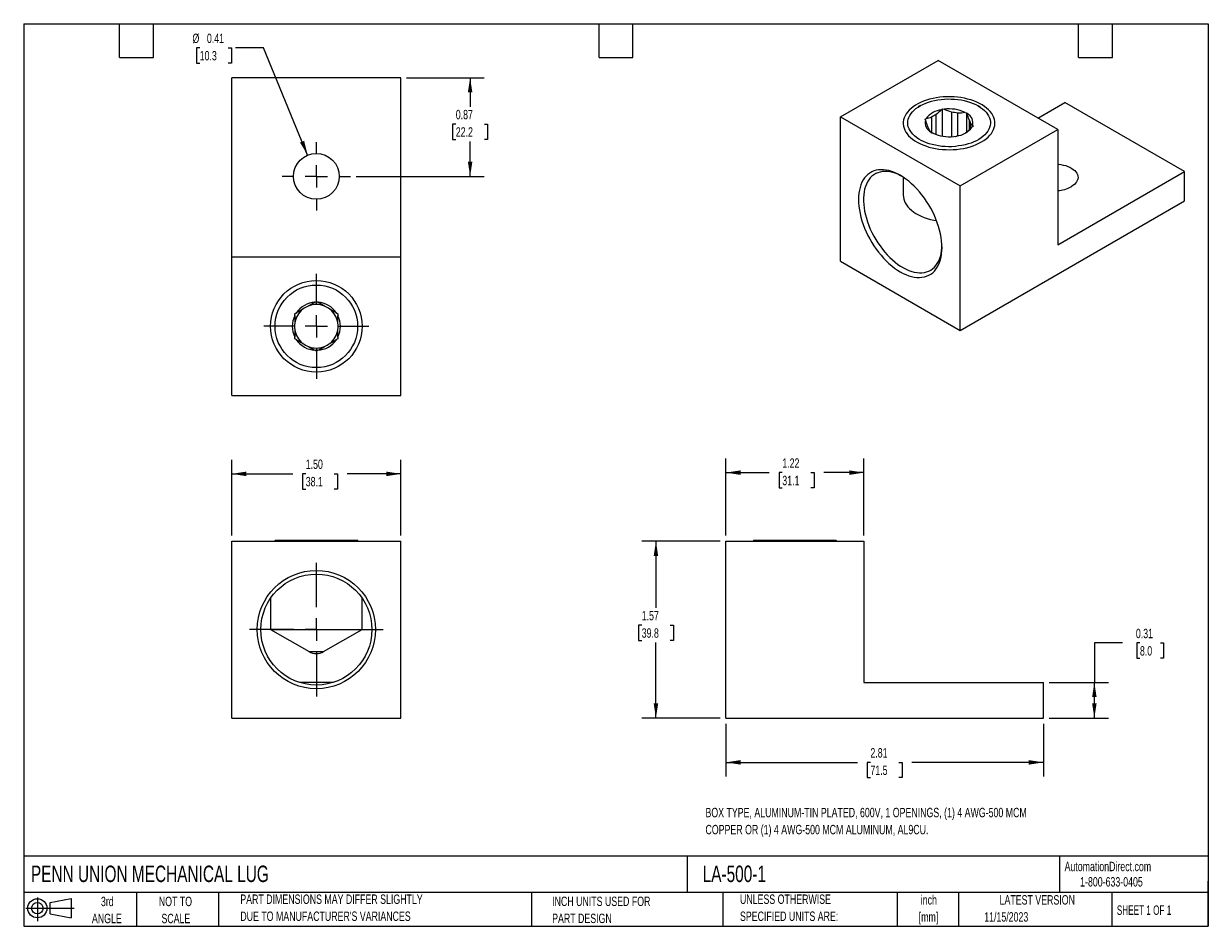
# Model space of a CAD drawing. Header units: inches. Extents: x 0.2 to 10.8, y 0.2 to 8.2.
import ezdxf

# ---------------------------------------------------------------- set-up
doc = ezdxf.new("R2010")
doc.units = ezdxf.units.IN
doc.header["$MEASUREMENT"] = 0
doc.linetypes.add('CENTERX2', pattern=[0.8, 0.5, -0.1, 0.1, -0.1])
doc.layers.add('CENTER', color=40, linetype='CENTERX2')
doc.layers.add('SLD-DEFPOINTS', color=7, linetype='Continuous')
doc.layers.add('DIMENSIONS', color=140, linetype='Continuous', lineweight=25)
doc.layers.add('TEXT', color=140, linetype='Continuous', lineweight=25)
doc.styles.add('SLDTEXTSTYLE0', font='TXT', dxfattribs={"width": 0.7})
doc.styles.add('SLDTEXTSTYLE1', font='TXT', dxfattribs={"width": 0.65})
doc.dimstyles.new('SLDDIMSTYLE0', dxfattribs={"dimtxt": 0.084961, "dimasz": 0.13, "dimexe": 0, "dimexo": 0.0625, "dimgap": 0.02124, "dimtad": 0, "dimtih": 1, "dimtoh": 1, "dimrnd": 1e-09, "dimzin": 4, "dimdsep": 46, "dimtxsty": 'SLDTEXTSTYLE0', "dimsah": 1, "dimcen": 0.09, "dimadec": 0, "dimazin": 1, "dimtfac": 1, "dimtofl": 0, "dimtmove": 0, "dimatfit": 3, "dimfxl": 0, "dimfrac": 2, "dimtolj": 1, "dimtzin": 12, "dimarcsym": 0})
doc.dimstyles.new('SLDDIMSTYLE1', dxfattribs={"dimtxt": 0.084961, "dimasz": 0.13, "dimexe": 0, "dimexo": 0.0625, "dimgap": 0.02124, "dimtad": 0, "dimtih": 1, "dimtoh": 1, "dimrnd": 1e-09, "dimzin": 12, "dimdsep": 46, "dimtxsty": 'SLDTEXTSTYLE0', "dimsah": 1, "dimcen": 0.09, "dimadec": 0, "dimazin": 3, "dimtfac": 1, "dimtofl": 0, "dimtmove": 0, "dimatfit": 3, "dimfxl": 0, "dimfrac": 2, "dimtolj": 1, "dimtzin": 12, "dimarcsym": 0})
doc.dimstyles.new('SLDDIMSTYLE2', dxfattribs={"dimtxt": 0.084961, "dimasz": 0.13, "dimexe": 0, "dimexo": 0.0625, "dimgap": 0.02124, "dimtad": 0, "dimtih": 1, "dimtoh": 1, "dimrnd": 1e-09, "dimdsep": 46, "dimtxsty": 'SLDTEXTSTYLE0', "dimsah": 1, "dimcen": 0.09, "dimadec": 0, "dimazin": 2, "dimtfac": 1, "dimtofl": 0, "dimtmove": 0, "dimatfit": 3, "dimfxl": 0, "dimfrac": 2, "dimtolj": 1, "dimtzin": 12, "dimarcsym": 0})
doc.dimstyles.new('SLDDIMSTYLE3', dxfattribs={"dimtxt": 0.084961, "dimasz": 0.13, "dimexe": 0, "dimexo": 0.0625, "dimgap": 0.02124, "dimtad": 0, "dimtih": 1, "dimtoh": 1, "dimrnd": 1e-09, "dimdsep": 46, "dimtxsty": 'SLDTEXTSTYLE0', "dimsah": 1, "dimcen": 0, "dimadec": 0, "dimazin": 2, "dimtfac": 1, "dimtofl": 0, "dimtmove": 0, "dimatfit": 3, "dimfxl": 0, "dimfrac": 2, "dimtolj": 1, "dimtzin": 12, "dimarcsym": 0})

# ---------------------------------------------------------------- blocks, each defined once
blk = doc.blocks.new('Block11')
at = {"color": 7, "linetype": 'Continuous', "lineweight": 18}
for p, q in [((0, 0.113), (0.428, 0.113)), ((0.102, 0.209), (0.102, 0)), ((0.216, 0.164), (0.401, 0.198)), ((0.216, 0.063), (0.216, 0.164)), ((0.401, 0.198), (0.401, 0.029)), ((0.216, 0.063), (0.401, 0.029))]:
    blk.add_line(p, q, dxfattribs=at)
for radius in [0.0846, 0.0506]:
    blk.add_circle((0.102, 0.113), radius, dxfattribs=at)
blk = doc.blocks.new('Block12')
at = {"layer": 'SLD-DEFPOINTS'}
blk.add_blockref('Block11', (0, 0), dxfattribs=at)
blk = doc.blocks.new('_D')
at = {"layer": 'DIMENSIONS'}
for p, q in [((2.094, 3.713), (2.094, 4.385)), ((3.594, 3.713), (3.594, 4.385)), ((2.094, 4.26), (2.635, 4.26)), ((2.75, 4.26), (2.721, 4.26)), ((2.721, 4.26), (2.721, 4.125)), ((3.002, 4.26), (3.031, 4.26)), ((3.031, 4.26), (3.031, 4.125)), ((3.594, 4.26), (3.117, 4.26)), ((2.721, 4.125), (2.75, 4.125)), ((3.031, 4.125), (3.002, 4.125))]:
    blk.add_line(p, q, dxfattribs=at)
for points in [[(2.094, 4.26), (2.224, 4.24), (2.224, 4.28)], [(3.594, 4.26), (3.464, 4.28), (3.464, 4.24)]]:
    blk.add_solid(points, dxfattribs=at)
at = {"layer": 'DIMENSIONS', "char_height": 0.0833, "attachment_point": 1, "style": 'SLDTEXTSTYLE0'}
for s, insert in [('1.50', (2.75, 4.387)), ('38.1', (2.75, 4.233))]:
    blk.add_mtext(s, dxfattribs=dict(at, insert=insert))
blk = doc.blocks.new('SW_CENTERMARKSYMBOL_0')
at = {"layer": 'CENTER', "color": 0}
for p, q in [((0, 0.2), (0, 0.592)), ((-0.2, 0), (-0.592, 0)), ((0, 0), (-0.1, 0)), ((0, 0), (0, 0.1)), ((0, 0), (0, -0.1)), ((0, 0), (0.1, 0)), ((0.2, 0), (0.592, 0)), ((0, -0.2), (0, -0.592))]:
    blk.add_line(p, q, dxfattribs=at)
blk = doc.blocks.new('_D_1')
at = {"layer": 'DIMENSIONS'}
for p, q in [((6.424, 3.663), (5.729, 3.663)), ((5.854, 3.663), (5.854, 3.073)), ((5.728, 2.919), (5.699, 2.919)), ((5.699, 2.919), (5.699, 2.784)), ((5.98, 2.919), (6.009, 2.919)), ((6.009, 2.919), (6.009, 2.784)), ((5.699, 2.784), (5.728, 2.784)), ((5.854, 2.096), (5.854, 2.765)), ((6.009, 2.784), (5.98, 2.784)), ((6.424, 2.096), (5.729, 2.096))]:
    blk.add_line(p, q, dxfattribs=at)
for points in [[(5.854, 3.663), (5.834, 3.533), (5.874, 3.533)], [(5.854, 2.096), (5.874, 2.226), (5.834, 2.226)]]:
    blk.add_solid(points, dxfattribs=at)
at = {"layer": 'DIMENSIONS', "char_height": 0.0833, "attachment_point": 1, "style": 'SLDTEXTSTYLE0'}
for s, insert in [('1.57', (5.728, 3.045)), ('39.8', (5.728, 2.891))]:
    blk.add_mtext(s, dxfattribs=dict(at, insert=insert))
blk = doc.blocks.new('_D_2')
at = {"layer": 'DIMENSIONS'}
for p, q in [((6.474, 3.713), (6.474, 4.396)), ((7.698, 3.713), (7.698, 4.396)), ((6.474, 4.271), (6.859, 4.271)), ((6.974, 4.271), (6.946, 4.271)), ((6.946, 4.271), (6.946, 4.136)), ((7.227, 4.271), (7.255, 4.271)), ((7.255, 4.271), (7.255, 4.136)), ((7.698, 4.271), (7.342, 4.271)), ((6.946, 4.136), (6.974, 4.136)), ((7.255, 4.136), (7.227, 4.136))]:
    blk.add_line(p, q, dxfattribs=at)
for points in [[(6.474, 4.271), (6.604, 4.251), (6.604, 4.291)], [(7.698, 4.271), (7.568, 4.291), (7.568, 4.251)]]:
    blk.add_solid(points, dxfattribs=at)
at = {"layer": 'DIMENSIONS', "char_height": 0.0833, "attachment_point": 1, "style": 'SLDTEXTSTYLE0'}
for s, insert in [('1.22', (6.974, 4.397)), ('31.1', (6.974, 4.243))]:
    blk.add_mtext(s, dxfattribs=dict(at, insert=insert))
blk = doc.blocks.new('_D_3')
at = {"layer": 'DIMENSIONS'}
for p, q in [((9.99, 2.761), (9.74, 2.761)), ((9.74, 2.761), (9.74, 2.411)), ((10.144, 2.761), (10.115, 2.761)), ((10.115, 2.761), (10.115, 2.626)), ((10.325, 2.761), (10.354, 2.761)), ((10.354, 2.761), (10.354, 2.626)), ((10.115, 2.626), (10.144, 2.626)), ((10.354, 2.626), (10.325, 2.626)), ((9.339, 2.411), (9.865, 2.411)), ((9.74, 2.096), (9.74, 2.411)), ((9.339, 2.096), (9.865, 2.096))]:
    blk.add_line(p, q, dxfattribs=at)
for points in [[(9.74, 2.411), (9.72, 2.281), (9.76, 2.281)], [(9.74, 2.096), (9.76, 2.226), (9.72, 2.226)]]:
    blk.add_solid(points, dxfattribs=at)
at = {"layer": 'DIMENSIONS', "char_height": 0.0833, "attachment_point": 1, "style": 'SLDTEXTSTYLE0'}
for s, insert in [('0.31', (10.108, 2.887)), ('8.0', (10.144, 2.733))]:
    blk.add_mtext(s, dxfattribs=dict(at, insert=insert))
blk = doc.blocks.new('_D_4')
at = {"layer": 'DIMENSIONS'}
for p, q in [((6.474, 2.046), (6.474, 1.578)), ((9.289, 2.046), (9.289, 1.578)), ((6.474, 1.703), (7.64, 1.703)), ((7.755, 1.703), (7.726, 1.703)), ((7.726, 1.703), (7.726, 1.568)), ((8.007, 1.703), (8.036, 1.703)), ((8.036, 1.703), (8.036, 1.568)), ((9.289, 1.703), (8.123, 1.703)), ((7.726, 1.568), (7.755, 1.568)), ((8.036, 1.568), (8.007, 1.568))]:
    blk.add_line(p, q, dxfattribs=at)
for points in [[(6.474, 1.703), (6.604, 1.683), (6.604, 1.723)], [(9.289, 1.703), (9.159, 1.723), (9.159, 1.683)]]:
    blk.add_solid(points, dxfattribs=at)
at = {"layer": 'DIMENSIONS', "char_height": 0.0833, "attachment_point": 1, "style": 'SLDTEXTSTYLE0'}
for s, insert in [('2.81', (7.755, 1.829)), ('71.5', (7.755, 1.675))]:
    blk.add_mtext(s, dxfattribs=dict(at, insert=insert))
blk = doc.blocks.new('_D_5')
at = {"layer": 'DIMENSIONS'}
for p, q in [((3.644, 7.771), (4.332, 7.771)), ((4.207, 7.771), (4.207, 7.514)), ((4.08, 7.36), (4.052, 7.36)), ((4.052, 7.36), (4.052, 7.225)), ((4.333, 7.36), (4.361, 7.36)), ((4.361, 7.36), (4.361, 7.225)), ((4.052, 7.225), (4.08, 7.225)), ((4.207, 6.897), (4.207, 7.206)), ((4.361, 7.225), (4.333, 7.225)), ((3.197, 6.897), (4.332, 6.897))]:
    blk.add_line(p, q, dxfattribs=at)
for points in [[(4.207, 7.771), (4.187, 7.641), (4.227, 7.641)], [(4.207, 6.897), (4.227, 7.027), (4.187, 7.027)]]:
    blk.add_solid(points, dxfattribs=at)
at = {"layer": 'DIMENSIONS', "char_height": 0.0833, "attachment_point": 1, "style": 'SLDTEXTSTYLE0'}
for s, insert in [('0.87', (4.08, 7.486)), ('22.2', (4.08, 7.332))]:
    blk.add_mtext(s, dxfattribs=dict(at, insert=insert))
blk = doc.blocks.new('_D_6')
at = {"layer": 'DIMENSIONS'}
for p, q in [((1.81, 8.036), (1.781, 8.036)), ((1.781, 8.036), (1.781, 7.901)), ((2.062, 8.036), (2.091, 8.036)), ((2.091, 8.036), (2.091, 7.901)), ((2.377, 8.036), (2.127, 8.036)), ((2.767, 7.085), (2.377, 8.036)), ((1.781, 7.901), (1.81, 7.901)), ((2.091, 7.901), (2.062, 7.901))]:
    blk.add_line(p, q, dxfattribs=at)
blk.add_solid([(2.767, 7.085), (2.736, 7.212), (2.699, 7.197)], dxfattribs=at)
at = {"layer": 'DIMENSIONS', "char_height": 0.0833, "attachment_point": 1, "style": 'SLDTEXTSTYLE0'}
for s, insert in [('%%c', (1.746, 8.162)), ('0.41', (1.874, 8.162)), ('10.3', (1.81, 8.008))]:
    blk.add_mtext(s, dxfattribs=dict(at, insert=insert))
blk = doc.blocks.new('SW_CENTERMARKSYMBOL_1')
at = {"layer": 'CENTER', "color": 0}
for p, q in [((0, 0.2), (0, 0.46625)), ((-0.2, 0), (-0.46625, 0)), ((0, 0), (-0.1, 0)), ((0, 0), (0, 0.1)), ((0, 0), (0, -0.1)), ((0, 0), (0.1, 0)), ((0.2, 0), (0.46625, 0)), ((0, -0.2), (0, -0.46625))]:
    blk.add_line(p, q, dxfattribs=at)
blk = doc.blocks.new('SW_CENTERMARKSYMBOL_2')
at = {"layer": 'CENTER', "color": 0}
for p, q in [((0, 0.2), (0, 0.303)), ((-0.2, 0), (-0.303, 0)), ((0, 0), (-0.1, 0)), ((0, 0), (0, 0.1)), ((0, 0), (0, -0.1)), ((0, 0), (0.1, 0)), ((0.2, 0), (0.303, 0)), ((0, -0.2), (0, -0.303))]:
    blk.add_line(p, q, dxfattribs=at)

msp = doc.modelspace()

# ---------------------------------------------------------------- linework, layer by layer
for p, q in [((7.489, 7.424), (8.355, 7.924)), ((9.415, 7.312), (8.355, 7.924)), ((3.594, 7.771), (2.094, 7.771)), ((2.094, 6.18), (2.094, 7.771)), ((3.594, 6.18), (3.594, 7.771)), ((8.193, 7.521), (8.177, 7.512)), ((8.385, 7.488), (8.395, 7.494)), ((8.395, 7.494), (8.409, 7.492)), ((8.395, 7.253), (8.395, 7.494)), ((8.475, 7.465), (8.475, 7.249)), ((8.529, 7.256), (8.529, 7.457)), ((8.594, 7.464), (8.608, 7.461)), ((8.608, 7.461), (8.612, 7.453)), ((8.608, 7.461), (8.608, 7.289)), ((8.727, 7.512), (8.711, 7.521)), ((9.24, 7.413), (9.479, 7.551)), ((10.54, 6.939), (9.479, 7.551)), ((7.489, 6.145), (7.489, 7.424)), ((7.489, 7.424), (8.55, 6.812)), ((8.239, 7.404), (8.25, 7.41)), ((8.243, 7.396), (8.239, 7.404)), ((8.297, 7.421), (8.297, 7.281)), ((8.337, 7.268), (8.337, 7.444)), ((8.629, 7.399), (8.629, 7.307)), ((8.644, 7.321), (8.644, 7.367)), ((8.296, 7.281), (8.293, 7.29)), ((8.311, 7.279), (8.296, 7.281)), ((8.509, 7.248), (8.495, 7.251)), ((8.52, 7.254), (8.509, 7.248)), ((8.55, 6.812), (9.415, 7.312)), ((8.665, 7.338), (8.655, 7.332)), ((8.661, 7.347), (8.665, 7.338)), ((9.415, 7.312), (9.415, 6.289)), ((9.415, 6.289), (10.54, 6.939)), ((10.54, 6.681), (10.54, 6.939)), ((8.046, 6.889), (8.046, 6.73)), ((8.55, 5.532), (8.55, 6.812)), ((8.55, 5.532), (10.54, 6.681)), ((3.594, 6.18), (2.094, 6.18)), ((2.094, 4.956), (2.094, 6.18)), ((3.594, 4.956), (3.594, 6.18)), ((7.489, 6.145), (8.55, 5.532)), ((2.832, 5.781), (2.844, 5.789)), ((2.844, 5.789), (2.857, 5.781)), ((2.653, 5.678), (2.666, 5.686)), ((2.653, 5.664), (2.653, 5.678)), ((3.023, 5.686), (3.035, 5.678)), ((3.035, 5.678), (3.035, 5.664)), ((2.653, 5.458), (2.653, 5.473)), ((3.035, 5.473), (3.035, 5.458)), ((2.666, 5.451), (2.653, 5.458)), ((2.844, 5.348), (2.832, 5.355)), ((2.857, 5.355), (2.844, 5.348)), ((3.035, 5.458), (3.023, 5.451)), ((2.094, 4.956), (3.594, 4.956)), ((2.094, 3.663), (3.594, 3.663)), ((2.094, 2.096), (2.094, 3.663)), ((2.478, 3.668), (2.474, 3.663)), ((3.211, 3.668), (2.478, 3.668)), ((3.215, 3.663), (3.211, 3.668)), ((3.594, 2.096), (3.594, 3.663)), ((6.474, 2.096), (6.474, 3.663)), ((6.474, 3.663), (7.698, 3.663)), ((6.72, 3.668), (6.715, 3.663)), ((7.452, 3.668), (6.72, 3.668)), ((7.456, 3.663), (7.452, 3.668)), ((7.698, 3.663), (7.698, 2.411)), ((2.438, 3.158), (2.438, 2.882)), ((3.251, 2.882), (3.251, 3.158)), ((2.438, 2.882), (2.78, 2.685)), ((2.438, 2.882), (3.251, 2.882)), ((2.908, 2.685), (3.251, 2.882)), ((2.78, 2.685), (2.908, 2.685)), ((2.995, 2.411), (2.694, 2.411)), ((7.698, 2.411), (9.289, 2.411)), ((9.289, 2.096), (9.289, 2.411)), ((2.094, 2.096), (3.594, 2.096)), ((6.474, 2.096), (9.289, 2.096))]:
    msp.add_line(p, q)
at = {"flags": 128}
for points in [[(8.74, 7.202), (8.761, 7.215), (8.781, 7.23), (8.798, 7.245), (8.814, 7.261), (8.827, 7.277), (8.838, 7.294), (8.847, 7.312), (8.853, 7.329), (8.857, 7.347), (8.859, 7.366), (8.858, 7.384), (8.854, 7.402), (8.849, 7.42), (8.841, 7.437), (8.83, 7.454), (8.817, 7.471), (8.802, 7.487), (8.785, 7.502), (8.766, 7.517), (8.745, 7.531), (8.722, 7.543), (8.698, 7.555), (8.672, 7.565), (8.645, 7.574), (8.617, 7.582), (8.588, 7.589), (8.557, 7.595), (8.527, 7.599), (8.496, 7.601), (8.464, 7.602), (8.433, 7.602), (8.401, 7.601), (8.37, 7.598), (8.339, 7.593), (8.31, 7.588), (8.28, 7.581), (8.252, 7.572), (8.226, 7.563), (8.2, 7.552), (8.176, 7.54), (8.154, 7.527), (8.133, 7.513), (8.115, 7.499), (8.098, 7.483), (8.084, 7.467), (8.072, 7.45), (8.062, 7.433), (8.054, 7.415), (8.049, 7.397), (8.046, 7.379), (8.046, 7.361), (8.048, 7.343), (8.053, 7.325), (8.06, 7.307), (8.069, 7.29), (8.081, 7.273), (8.094, 7.256), (8.11, 7.241), (8.129, 7.226), (8.149, 7.212), (8.17, 7.199), (8.194, 7.187), (8.219, 7.176), (8.246, 7.166), (8.273, 7.157), (8.302, 7.15), (8.332, 7.144), (8.362, 7.139), (8.393, 7.136), (8.425, 7.134), (8.456, 7.133), (8.488, 7.134), (8.519, 7.136), (8.55, 7.14), (8.58, 7.145), (8.61, 7.151), (8.638, 7.159), (8.666, 7.168), (8.692, 7.178), (8.717, 7.19), (8.74, 7.202)], [(8.711, 7.521), (8.731, 7.508), (8.75, 7.495), (8.766, 7.48), (8.781, 7.465), (8.793, 7.449), (8.803, 7.433), (8.81, 7.416), (8.815, 7.399), (8.818, 7.382), (8.818, 7.365), (8.816, 7.348), (8.812, 7.331), (8.805, 7.314), (8.795, 7.297), (8.784, 7.282), (8.77, 7.266), (8.754, 7.252), (8.736, 7.238), (8.716, 7.225), (8.695, 7.213), (8.672, 7.202), (8.647, 7.192), (8.621, 7.184), (8.594, 7.176), (8.566, 7.17), (8.537, 7.166), (8.508, 7.162), (8.478, 7.16), (8.448, 7.16), (8.419, 7.161), (8.389, 7.163), (8.36, 7.167), (8.331, 7.172), (8.303, 7.178), (8.277, 7.186), (8.251, 7.195), (8.227, 7.205), (8.204, 7.216), (8.183, 7.228), (8.164, 7.241), (8.146, 7.255), (8.131, 7.27), (8.118, 7.285), (8.107, 7.302), (8.098, 7.318), (8.091, 7.335), (8.088, 7.352), (8.086, 7.369), (8.087, 7.386), (8.09, 7.404), (8.096, 7.42), (8.104, 7.437), (8.115, 7.453), (8.127, 7.469), (8.142, 7.484), (8.159, 7.498), (8.178, 7.511), (8.199, 7.524), (8.221, 7.535), (8.245, 7.546), (8.27, 7.555), (8.297, 7.563), (8.324, 7.569), (8.353, 7.575), (8.382, 7.579), (8.411, 7.581), (8.441, 7.583), (8.471, 7.582), (8.501, 7.581), (8.53, 7.578), (8.559, 7.574), (8.587, 7.568), (8.615, 7.561), (8.641, 7.553), (8.666, 7.543), (8.689, 7.533), (8.711, 7.521)], [(8.39, 6.264), (8.389, 6.294), (8.386, 6.325), (8.382, 6.356), (8.376, 6.388), (8.368, 6.42), (8.359, 6.453), (8.348, 6.485), (8.336, 6.518), (8.322, 6.55), (8.307, 6.582), (8.29, 6.614), (8.272, 6.645), (8.253, 6.675), (8.233, 6.704), (8.212, 6.732), (8.19, 6.76), (8.167, 6.785), (8.143, 6.81), (8.119, 6.832), (8.095, 6.853), (8.07, 6.873), (8.045, 6.89), (8.019, 6.906), (7.994, 6.919), (7.969, 6.931), (7.944, 6.94), (7.919, 6.948), (7.895, 6.953), (7.872, 6.956), (7.849, 6.956), (7.827, 6.955), (7.806, 6.951), (7.786, 6.945), (7.767, 6.937), (7.749, 6.926), (7.732, 6.914), (7.717, 6.899), (7.703, 6.883), (7.691, 6.865), (7.68, 6.845), (7.67, 6.823), (7.663, 6.799), (7.657, 6.774), (7.653, 6.748), (7.65, 6.721), (7.649, 6.692), (7.65, 6.662), (7.653, 6.632), (7.657, 6.6), (7.663, 6.569), (7.67, 6.536), (7.68, 6.504), (7.691, 6.471), (7.703, 6.439), (7.717, 6.406), (7.732, 6.374), (7.749, 6.343), (7.767, 6.312), (7.786, 6.281), (7.806, 6.252), (7.827, 6.224), (7.849, 6.197), (7.872, 6.171), (7.895, 6.147), (7.919, 6.124), (7.944, 6.103), (7.969, 6.084), (7.994, 6.066), (8.019, 6.051), (8.045, 6.037), (8.07, 6.026), (8.095, 6.016), (8.119, 6.009), (8.143, 6.004), (8.167, 6.001), (8.19, 6), (8.212, 6.002), (8.233, 6.006), (8.253, 6.012), (8.272, 6.02), (8.29, 6.03), (8.307, 6.043), (8.322, 6.057), (8.336, 6.073), (8.348, 6.092), (8.359, 6.112), (8.368, 6.134), (8.376, 6.157), (8.382, 6.182), (8.386, 6.208), (8.389, 6.236), (8.39, 6.264)], [(8.031, 6.899), (8.023, 6.903), (7.999, 6.915), (7.974, 6.924), (7.951, 6.931), (7.927, 6.937), (7.904, 6.94), (7.882, 6.94), (7.861, 6.939), (7.84, 6.935), (7.821, 6.929), (7.802, 6.921), (7.785, 6.911), (7.769, 6.898), (7.754, 6.884), (7.741, 6.867), (7.73, 6.849), (7.72, 6.829), (7.711, 6.807), (7.704, 6.784), (7.699, 6.759), (7.696, 6.733), (7.694, 6.706), (7.694, 6.678), (7.696, 6.648), (7.699, 6.618), (7.704, 6.588), (7.711, 6.556), (7.72, 6.525), (7.73, 6.493), (7.741, 6.461), (7.754, 6.43), (7.769, 6.399), (7.785, 6.368), (7.802, 6.338), (7.821, 6.308), (7.84, 6.28), (7.861, 6.252), (7.882, 6.226), (7.904, 6.201), (7.927, 6.178), (7.951, 6.156), (7.974, 6.136), (7.999, 6.117), (8.023, 6.1), (8.048, 6.086), (8.072, 6.073), (8.097, 6.063), (8.121, 6.054), (8.144, 6.048), (8.168, 6.044), (8.19, 6.042), (8.212, 6.042), (8.233, 6.045), (8.253, 6.05), (8.272, 6.057), (8.29, 6.066), (8.306, 6.077), (8.322, 6.091), (8.336, 6.106), (8.348, 6.124), (8.359, 6.143), (8.368, 6.164), (8.376, 6.186), (8.382, 6.21), (8.386, 6.236), (8.389, 6.262), (8.389, 6.278)], [(9.415, 7.004), (9.422, 7.004), (9.444, 7.001), (9.465, 6.997), (9.486, 6.992), (9.505, 6.985), (9.523, 6.977), (9.539, 6.968), (9.553, 6.959), (9.566, 6.948), (9.576, 6.936), (9.584, 6.924), (9.59, 6.912), (9.594, 6.899), (9.595, 6.886), (9.593, 6.873), (9.589, 6.861), (9.583, 6.848), (9.574, 6.837), (9.563, 6.825), (9.55, 6.815), (9.535, 6.805)], [(8.046, 6.73), (8.047, 6.714), (8.05, 6.696), (8.056, 6.678), (8.064, 6.661), (8.075, 6.644), (8.087, 6.627), (8.102, 6.611), (8.119, 6.596), (8.139, 6.581), (8.159, 6.568), (8.182, 6.555), (8.206, 6.543), (8.232, 6.533), (8.259, 6.524), (8.288, 6.516), (8.317, 6.509), (8.341, 6.505)]]:
    msp.add_lwpolyline(points, dxfattribs=at)
for centre, radius in [((2.844, 6.897), 0.203), ((2.844, 5.568), 0.406), ((2.844, 5.568), 0.366), ((2.844, 2.88), 0.524), ((2.844, 2.88), 0.492)]:
    msp.add_circle(centre, radius)
for centre, radius, start, end in [((8.407, 7.293), 0.196, 96.5768, 143.4178), ((8.453, 7.164), 0.331, 64.8473, 97.5666), ((8.454, 7.155), 0.311, 76.1406, 86.2733), ((8.332, 7.373), 0.0922, 165.3413, 244.4556), ((8.407, 7.277), 0.181, 112.7372, 127.2574), ((8.572, 7.37), 0.0922, 345.3413, 64.4556), ((8.567, 7.351), 0.0782, 12.1491, 37.6478), ((8.337, 7.358), 0.0782, 192.1491, 217.6478), ((8.451, 7.579), 0.331, 244.8473, 277.5666), ((8.497, 7.449), 0.196, 276.5768, 323.4178), ((8.511, 7.412), 0.156, 302.5913, 307.7485), ((9.399, 7.06), 0.289, 273.1986, 298.0547), ((2.844, 5.568), 0.213, 93.4258, 146.5742), ((2.844, 5.568), 0.213, 33.4258, 86.5742), ((2.844, 5.568), 0.193, 128.3688, 171.6312), ((2.844, 5.568), 0.193, 111.6312, 128.3688), ((2.844, 5.568), 0.193, 68.3688, 111.6312), ((2.844, 5.568), 0.193, 51.6312, 68.3688), ((2.844, 5.568), 0.193, 8.3688, 51.6312), ((2.844, 5.568), 0.213, 153.4258, 206.5742), ((2.844, 5.568), 0.193, 171.6312, 188.3688), ((2.844, 5.568), 0.213, 333.4258, 26.5742), ((2.844, 5.568), 0.193, 351.6312, 8.3688), ((2.844, 5.568), 0.193, 188.3688, 231.6312), ((2.844, 5.568), 0.193, 308.3688, 351.6312), ((2.844, 5.568), 0.213, 213.4258, 266.5742), ((2.844, 5.568), 0.193, 231.6312, 248.3688), ((2.844, 5.568), 0.193, 248.3688, 291.6312), ((2.844, 5.568), 0.213, 273.4258, 326.5742), ((2.844, 5.568), 0.193, 291.6312, 308.3688), ((2.844, 2.796), 0.128, 240, 300)]:
    msp.add_arc(centre, radius, start, end)
for points in [[(8.385, 7.488), (8.369, 7.472), (8.354, 7.456), (8.337, 7.444)], [(8.475, 7.465), (8.452, 7.472), (8.43, 7.481), (8.409, 7.492)], [(8.594, 7.464), (8.573, 7.459), (8.551, 7.456), (8.529, 7.457)], [(8.243, 7.396), (8.249, 7.376), (8.254, 7.358), (8.261, 7.342)], [(8.297, 7.421), (8.281, 7.414), (8.265, 7.411), (8.25, 7.41)], [(8.629, 7.399), (8.623, 7.415), (8.618, 7.433), (8.612, 7.453)], [(8.661, 7.347), (8.656, 7.351), (8.65, 7.357), (8.644, 7.367)], [(8.275, 7.31), (8.281, 7.3), (8.287, 7.294), (8.293, 7.29)], [(8.607, 7.288), (8.624, 7.301), (8.64, 7.316), (8.655, 7.332)], [(2.832, 5.781), (2.813, 5.771), (2.794, 5.759), (2.773, 5.748)], [(2.916, 5.748), (2.895, 5.759), (2.876, 5.771), (2.857, 5.781)], [(2.725, 5.72), (2.704, 5.708), (2.685, 5.697), (2.666, 5.686)], [(3.023, 5.686), (3.004, 5.697), (2.985, 5.708), (2.964, 5.72)], [(2.653, 5.664), (2.653, 5.642), (2.653, 5.62), (2.653, 5.596)], [(3.035, 5.596), (3.035, 5.62), (3.035, 5.642), (3.035, 5.664)], [(2.653, 5.54), (2.653, 5.517), (2.653, 5.494), (2.653, 5.473)], [(3.035, 5.473), (3.035, 5.494), (3.035, 5.517), (3.035, 5.54)], [(2.666, 5.451), (2.685, 5.44), (2.704, 5.429), (2.725, 5.417)], [(2.773, 5.389), (2.794, 5.377), (2.813, 5.366), (2.832, 5.355)], [(2.857, 5.355), (2.876, 5.366), (2.895, 5.377), (2.916, 5.389)], [(2.964, 5.417), (2.985, 5.429), (3.004, 5.44), (3.023, 5.451)]]:
    msp.add_open_spline(points, degree=3)
at = {"layer": 'TEXT'}
for p, q in [((0.25, 8.25), (10.75, 8.25)), ((0.25, 8.25), (0.25, 0.25)), ((1.1, 7.95), (1.1, 8.25)), ((1.4, 7.95), (1.4, 8.25)), ((5.35, 7.95), (5.35, 8.25)), ((5.65, 7.95), (5.65, 8.25)), ((9.6, 7.95), (9.6, 8.25)), ((9.9, 7.95), (9.9, 8.25)), ((10.75, 8.25), (10.75, 0.25)), ((1.1, 7.95), (1.4, 7.95)), ((5.35, 7.95), (5.65, 7.95)), ((9.6, 7.95), (9.9, 7.95)), ((10.75, 0.871), (0.25, 0.871)), ((6.132, 0.871), (6.132, 0.55)), ((9.432, 0.871), (9.432, 0.55)), ((10.75, 0.25), (10.75, 0.65)), ((10.75, 0.55), (0.25, 0.55)), ((1.25, 0.55), (1.25, 0.25)), ((1.977, 0.55), (1.977, 0.25)), ((4.75, 0.55), (4.75, 0.25)), ((6.448, 0.55), (6.448, 0.25)), ((7.993, 0.55), (7.993, 0.25)), ((8.536, 0.55), (8.536, 0.25)), ((9.896, 0.55), (9.896, 0.25)), ((0.25, 0.25), (10.75, 0.25))]:
    msp.add_line(p, q, dxfattribs=at)

# ---------------------------------------------------------------- block references
at = {"layer": 'CENTER'}
for name, p in [('SW_CENTERMARKSYMBOL_2', (2.844, 6.897)), ('SW_CENTERMARKSYMBOL_1', (2.844, 5.568)), ('SW_CENTERMARKSYMBOL_0', (2.844, 2.88))]:
    msp.add_blockref(name, p, dxfattribs=at)
at = {"layer": 'SLD-DEFPOINTS'}
msp.add_blockref('Block12', (0.269, 0.297), dxfattribs=at)

# ---------------------------------------------------------------- texts
at = {"layer": 'TEXT'}
for s, insert, char_height, attachment_point, style in [('BOX TYPE, ALUMINUM-TIN PLATED, 600V, 1 OPENINGS, (1) 4 AWG-500 MCM', (6.293, 1.3), 0.08333, 1, 'SLDTEXTSTYLE0'), ('COPPER OR (1) 4 AWG-500 MCM ALUMINUM, AL9CU.', (6.293, 1.149), 0.08333, 1, 'SLDTEXTSTYLE0'), ('PENN UNION MECHANICAL LUG', (0.314, 0.788), 0.14583, 1, 'SLDTEXTSTYLE0'), ('LA-500-1', (6.268, 0.788), 0.1458, 1, 'SLDTEXTSTYLE0'), ('AutomationDirect.com', (9.476, 0.822), 0.08333, 1, 'SLDTEXTSTYLE0'), ('1-800-633-0405', (9.614, 0.686), 0.08333, 1, 'SLDTEXTSTYLE0'), ('PART DIMENSIONS MAY DIFFER SLIGHTLY', (2.17, 0.532), 0.08333, 1, 'SLDTEXTSTYLE0'), ('UNLESS OTHERWISE', (6.599, 0.532), 0.08333, 1, 'SLDTEXTSTYLE0'), ('inch', (8.273, 0.526), 0.0833, 2, 'SLDTEXTSTYLE0'), ('LATEST VERSION', (9.234, 0.526), 0.08333, 2, 'SLDTEXTSTYLE0'), ('3rd', (0.991, 0.512), 0.0833, 2, 'SLDTEXTSTYLE0'), ('NOT TO', (1.595, 0.512), 0.0833, 2, 'SLDTEXTSTYLE0'), ('INCH UNITS USED FOR', (4.934, 0.513), 0.08333, 1, 'SLDTEXTSTYLE0'), ('SHEET 1 OF 1', (9.939, 0.435), 0.08333, 1, 'SLDTEXTSTYLE1'), ('ANGLE', (0.987, 0.361), 0.0833, 2, 'SLDTEXTSTYLE0'), ('SCALE', (1.599, 0.361), 0.0833, 2, 'SLDTEXTSTYLE0'), ("DUE TO MANUFACTURER'S VARIANCES", (2.17, 0.381), 0.08333, 1, 'SLDTEXTSTYLE0'), ('PART DESIGN', (4.934, 0.362), 0.08333, 1, 'SLDTEXTSTYLE0'), ('SPECIFIED UNITS ARE:', (6.599, 0.381), 0.08333, 1, 'SLDTEXTSTYLE0'), ('[mm]', (8.27, 0.375), 0.0833, 2, 'SLDTEXTSTYLE0'), ('11/15/2023', (8.764, 0.375), 0.0833, 1, 'SLDTEXTSTYLE0')]:
    msp.add_mtext(s, dxfattribs=dict(at, insert=insert, char_height=char_height, attachment_point=attachment_point, style=style))

# ---------------------------------------------------------------- dimensions: what is measured, and where the dimension line sits
at = {"layer": 'DIMENSIONS'}
dim = msp.add_diameter_dim_2p(p1=(2.921, 6.709), p2=(2.767, 7.085), dimstyle='SLDDIMSTYLE3', dxfattribs=at)
dim.commit()
dim.dimension.update_dxf_attribs({"geometry": '_D_6', "text_midpoint": (1.936, 8.036), "dimtype": 163})
for base, p1, p2, dimstyle, picture, middle in [((4.207, 7.771), (3.147, 6.897), (3.594, 7.771), 'SLDDIMSTYLE2', '_D_5', (4.207, 7.36)), ((5.854, 3.663), (6.474, 2.096), (6.474, 3.663), 'SLDDIMSTYLE1', '_D_1', (5.854, 2.919)), ((9.7404, 2.4114), (9.2887, 2.0965), (9.2887, 2.4114), 'SLDDIMSTYLE2', '_D_3', (9.7404, 2.7606))]:
    dim = msp.add_linear_dim(base=base, p1=p1, p2=p2, angle=90, dimstyle=dimstyle, dxfattribs=at)
    dim.commit()
    dim.dimension.update_dxf_attribs({"geometry": picture, "text_midpoint": middle, "dimtype": 160})
for base, p1, p2, dimstyle, picture, middle in [((3.594, 4.26), (2.094, 3.663), (3.594, 3.663), 'SLDDIMSTYLE0', '_D', (2.876, 4.26)), ((7.698, 4.271), (6.474, 3.663), (7.698, 3.663), 'SLDDIMSTYLE1', '_D_2', (7.1, 4.271)), ((9.2887, 1.7028), (6.4738, 2.0965), (9.2887, 2.0965), 'SLDDIMSTYLE1', '_D_4', (7.8812, 1.7028))]:
    dim = msp.add_linear_dim(base=base, p1=p1, p2=p2, dimstyle=dimstyle, dxfattribs=at)
    dim.commit()
    dim.dimension.update_dxf_attribs({"geometry": picture, "text_midpoint": middle, "dimtype": 160})

doc.saveas('drawing.dxf')
